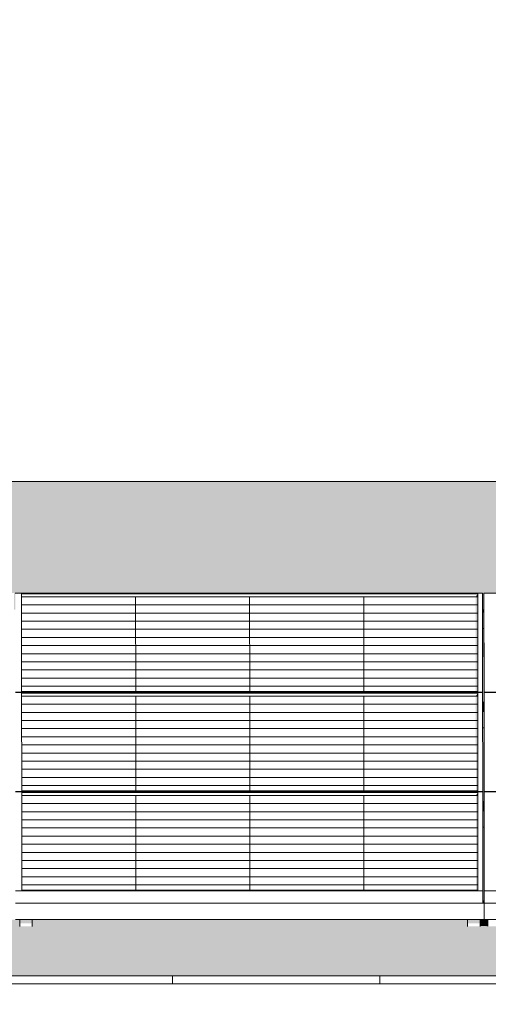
# Model space of a CAD drawing. Header units: metres. Extents: x -111 to -1, y -8 to 26.
# Tile 29 of 256: x -51.99 to -50.86, y 5.95 to 8.33. Entities that reach past the tile are written whole.
import ezdxf

# ---------------------------------------------------------------- set-up
doc = ezdxf.new("R2010")
doc.units = ezdxf.units.M
doc.header["$MEASUREMENT"] = 0
for name, color, linetype in [('30 Dachaufbau', 7, 'Continuous'), ('70 PV-Anlage', 7, 'Continuous'), ('94 Genehmigungsplanung Bemaßung', 7, 'Continuous')]:
    doc.layers.add(name, color=color, linetype=linetype)
doc.styles.add('ERSTELLTER_STIL_2', font='arial.ttf')
doc.dimstyles.new('ERSTELLTER_STIL__1', dxfattribs={"dimtxt": 0.25, "dimasz": 0.19, "dimexe": 0.18, "dimexo": 0.1, "dimgap": 0, "dimtad": 1, "dimtih": 1, "dimtoh": 1, "dimzin": 0, "dimdsep": 46, "dimtxsty": 'ERSTELLTER_STIL_2', "dimblk": 'ARROWHEAD_6', "dimblk1": 'ARROWHEAD_6', "dimblk2": 'ARROWHEAD_6', "dimcen": 0.09, "dimclrd": 7, "dimclre": 7, "dimclrt": 7, "dimazin": 0, "dimtfac": 1, "dimtdec": 4, "dimtmove": 0, "dimatfit": 3, "dimfxl": 1, "dimtolj": 1, "dimtzin": 0, "dimarcsym": 0})

# ---------------------------------------------------------------- blocks, each defined once
blk = doc.blocks.new('*X3', base_point=(-27236.1321, 0))
at = {"layer": '30 Dachaufbau', "color": 7, "linetype": 'Continuous', "lineweight": 13}
for p, q in [((-51.6225, 6.0035), (-51.6225, 6.0233)), ((-51.6225, 6.0035), (-51.6225, 6.0233)), ((-51.1225, 6.0035), (-51.1225, 6.0233)), ((-51.1225, 6.0035), (-51.1225, 6.0233))]:
    blk.add_line(p, q, dxfattribs=at)
blk = doc.blocks.new('*X19', base_point=(-27236.1321, 0))
at = {"layer": '30 Dachaufbau', "linetype": 'Continuous', "lineweight": 0, "true_color": 0x000000}
blk.add_hatch(color=18, dxfattribs=at).paths.add_polyline_path([(-50.8715, 6.8599), (-50.875, 6.8599), (-50.8749, 6.6824), (-50.8714, 6.6824)])
blk = doc.blocks.new('*X20', base_point=(-27236.1321, 0))
at = {"layer": '30 Dachaufbau', "linetype": 'Continuous', "lineweight": 0, "true_color": 0x000000}
blk.add_hatch(color=18, dxfattribs=at).paths.add_polyline_path([(-50.8714, 6.6205), (-50.8749, 6.6205), (-50.8747, 6.443), (-50.8713, 6.443)])
blk = doc.blocks.new('*X21', base_point=(-27236.1321, 0))
at = {"layer": '30 Dachaufbau', "linetype": 'Continuous', "lineweight": 0, "true_color": 0x000000}
blk.add_hatch(color=18, dxfattribs=at).paths.add_polyline_path([(-50.8747, 6.3811), (-50.8746, 6.2278), (-50.8746, 6.2036), (-50.8711, 6.2036), (-50.8712, 6.3811)])
blk = doc.blocks.new('*X106', base_point=(-27236.1321, 0))
at = {"layer": '30 Dachaufbau', "linetype": 'Continuous', "lineweight": 0, "true_color": 0x000000}
h = blk.add_hatch(color=18, dxfattribs=at)
h.paths.add_polyline_path([(-58.6225, 7.2143), (-58.6225, 6.0233), (-16.8411, 6.0233), (-16.8411, 7.2143), (-22.8511, 7.2143), (-22.8511, 7.0042), (-37.6511, 7.0042), (-37.6511, 7.2143)])
h.paths.add_polyline_path([(-57.6516, 6.9157), (-57.6516, 6.9454), (-56.5251, 6.9454), (-56.525, 6.9051), (-56.5216, 6.9051), (-56.5216, 6.9157), (-56.5216, 6.9454), (-55.3951, 6.9454), (-55.395, 6.9051), (-55.3916, 6.9051), (-55.3916, 6.9157), (-55.3916, 6.9454), (-54.2651, 6.9454), (-54.265, 6.9051), (-54.2616, 6.9051), (-54.2616, 6.9157), (-54.2616, 6.9454), (-53.1351, 6.9454), (-53.135, 6.9051), (-53.1316, 6.9051), (-53.1316, 6.9157), (-53.1316, 6.9454), (-52.0051, 6.9454), (-52.005, 6.9051), (-52.0016, 6.9051), (-52.0016, 6.9157), (-52.0016, 6.9454), (-50.8751, 6.9454), (-50.875, 6.9051), (-50.8716, 6.9051), (-50.8716, 6.9157), (-50.8716, 6.9454), (-49.7451, 6.9454), (-49.745, 6.9051), (-49.7416, 6.9051), (-49.7416, 6.9157), (-49.7416, 6.9454), (-48.6151, 6.9454), (-48.615, 6.9051), (-48.6116, 6.9051), (-48.6116, 6.9157), (-48.6116, 6.9454), (-47.4851, 6.9454), (-47.485, 6.9051), (-47.4816, 6.9051), (-47.4816, 6.9157), (-47.4816, 6.9454), (-46.3551, 6.9454), (-46.355, 6.9051), (-46.3516, 6.9051), (-46.3516, 6.9157), (-46.3516, 6.9454), (-45.2251, 6.9454), (-45.225, 6.9051), (-45.2216, 6.9051), (-45.2216, 6.9157), (-45.2216, 6.9454), (-44.0951, 6.9454), (-44.095, 6.9051), (-44.0916, 6.9051), (-44.0916, 6.9157), (-44.0916, 6.9454), (-42.9651, 6.9454), (-42.965, 6.9051), (-42.9616, 6.9051), (-42.9616, 6.9157), (-42.9616, 6.9454), (-41.8351, 6.9454), (-41.835, 6.9051), (-41.8316, 6.9051), (-41.8316, 6.9157), (-41.8316, 6.9454), (-40.7051, 6.9454), (-40.705, 6.9051), (-40.7016, 6.9051), (-40.7016, 6.9157), (-40.7016, 6.9454), (-39.5751, 6.9454), (-39.575, 6.9051), (-39.5716, 6.9051), (-39.5716, 6.9157), (-39.5716, 6.9454), (-38.4451, 6.9454), (-38.445, 6.9051), (-38.4416, 6.9051), (-38.4416, 6.9157), (-38.4416, 6.9454), (-37.3151, 6.9454), (-37.315, 6.9051), (-37.3116, 6.9051), (-37.3116, 6.9157), (-37.3116, 6.9454), (-36.1851, 6.9454), (-36.185, 6.9051), (-36.1816, 6.9051), (-36.1816, 6.9157), (-36.1816, 6.9454), (-35.0551, 6.9454), (-35.055, 6.9051), (-35.0516, 6.9051), (-35.0516, 6.9157), (-35.0516, 6.9454), (-33.9251, 6.9454), (-33.925, 6.9051), (-33.9216, 6.9051), (-33.9216, 6.9157), (-33.9216, 6.9454), (-32.7951, 6.9454), (-32.795, 6.9051), (-32.7916, 6.9051), (-32.7916, 6.9157), (-32.7916, 6.9454), (-31.6651, 6.9454), (-31.665, 6.9051), (-31.6616, 6.9051), (-31.6616, 6.9157), (-31.6616, 6.9454), (-30.5351, 6.9454), (-30.535, 6.9051), (-30.5316, 6.9051), (-30.5316, 6.9157), (-30.5316, 6.9454), (-29.4051, 6.9454), (-29.405, 6.9051), (-29.4016, 6.9051), (-29.4016, 6.9157), (-29.4016, 6.9454), (-28.2751, 6.9454), (-28.275, 6.9051), (-28.2716, 6.9051), (-28.2716, 6.9157), (-28.2716, 6.9454), (-27.1451, 6.9454), (-27.145, 6.9051), (-27.1416, 6.9051), (-27.1416, 6.9157), (-27.1416, 6.9454), (-26.0151, 6.9454), (-26.015, 6.9051), (-26.0116, 6.9051), (-26.0116, 6.9157), (-26.0116, 6.9454), (-24.8851, 6.9454), (-24.885, 6.9051), (-24.8816, 6.9051), (-24.8816, 6.9157), (-24.8816, 6.9454), (-23.7551, 6.9454), (-23.755, 6.9051), (-23.7516, 6.9051), (-23.7516, 6.9157), (-23.7516, 6.9454), (-22.6251, 6.9454), (-22.625, 6.9051), (-22.6216, 6.9051), (-22.6216, 6.9157), (-22.6216, 6.9454), (-21.4951, 6.9454), (-21.495, 6.9051), (-21.4916, 6.9051), (-21.4916, 6.9157), (-21.4916, 6.9454), (-20.3651, 6.9454), (-20.365, 6.9051), (-20.3616, 6.9051), (-20.3616, 6.9157), (-20.3616, 6.9454), (-19.2351, 6.9454), (-19.235, 6.9051), (-19.2316, 6.9051), (-19.2316, 6.9157), (-19.2316, 6.9454), (-18.1051, 6.9454), (-18.105, 6.9051), (-18.1016, 6.9051), (-18.1016, 6.8995), (-18.1016, 6.8599), (-18.105, 6.8599), (-18.1049, 6.6824), (-18.1014, 6.6824), (-18.1014, 6.6768), (-18.1014, 6.6657), (-18.1014, 6.6601), (-18.1014, 6.6205), (-18.1049, 6.6205), (-18.1047, 6.443), (-18.1013, 6.443), (-18.1012, 6.4374), (-18.1012, 6.4263), (-18.1012, 6.4207), (-18.1012, 6.3811), (-18.1047, 6.3811), (-18.1046, 6.2278), (-18.1046, 6.2036), (-18.1011, 6.2036), (-18.1011, 6.1981), (-18.1011, 6.1584), (-18.1111, 6.1584), (-18.1111, 6.1427), (-18.1411, 6.1427), (-18.1411, 6.1434), (-18.1411, 6.1469), (-18.1411, 6.1584), (-19.1911, 6.1584), (-19.1911, 6.1427), (-19.2211, 6.1427), (-19.2211, 6.1434), (-19.2211, 6.1469), (-19.2211, 6.1584), (-19.2411, 6.1584), (-19.2411, 6.1427), (-19.2711, 6.1427), (-19.2711, 6.1434), (-19.2711, 6.1469), (-19.2711, 6.1584), (-20.3211, 6.1584), (-20.3211, 6.1427), (-20.3511, 6.1427), (-20.3511, 6.1434), (-20.3511, 6.1469), (-20.3511, 6.1584), (-20.3711, 6.1584), (-20.3711, 6.1427), (-20.4011, 6.1427), (-20.4011, 6.1434), (-20.4011, 6.1469), (-20.4011, 6.1584), (-21.4511, 6.1584), (-21.4511, 6.1427), (-21.4811, 6.1427), (-21.4811, 6.1434), (-21.4811, 6.1468), (-21.4811, 6.1584), (-21.5011, 6.1584), (-21.5011, 6.1427), (-21.5311, 6.1427), (-21.5311, 6.1434), (-21.5311, 6.1469), (-21.5311, 6.1584), (-22.5811, 6.1584), (-22.5811, 6.1427), (-22.6111, 6.1427), (-22.6111, 6.1434), (-22.6111, 6.1468), (-22.6111, 6.1584), (-22.6311, 6.1584), (-22.6311, 6.1427), (-22.6611, 6.1427), (-22.6611, 6.1434), (-22.6611, 6.1469), (-22.6611, 6.1584), (-23.7111, 6.1584), (-23.7111, 6.1427), (-23.7411, 6.1427), (-23.7411, 6.1434), (-23.7411, 6.1468), (-23.7411, 6.1584), (-23.7611, 6.1584), (-23.7611, 6.1427), (-23.7911, 6.1427), (-23.7911, 6.1434), (-23.7911, 6.1468), (-23.7911, 6.1584), (-24.8411, 6.1584), (-24.8411, 6.1426), (-24.8711, 6.1426), (-24.8711, 6.1434), (-24.8711, 6.1468), (-24.8711, 6.1584), (-24.8911, 6.1584), (-24.8911, 6.1426), (-24.9211, 6.1426), (-24.9211, 6.1434), (-24.9211, 6.1468), (-24.9211, 6.1584), (-25.9711, 6.1584), (-25.9711, 6.1426), (-26.0011, 6.1426), (-26.0011, 6.1434), (-26.0011, 6.1468), (-26.0011, 6.1584), (-26.0211, 6.1584), (-26.0211, 6.1426), (-26.0511, 6.1426), (-26.0511, 6.1434), (-26.0511, 6.1468), (-26.0511, 6.1584), (-27.1011, 6.1584), (-27.1011, 6.1426), (-27.1311, 6.1426), (-27.1311, 6.1434), (-27.1311, 6.1468), (-27.1311, 6.1584), (-27.1511, 6.1584), (-27.1511, 6.1426), (-27.1811, 6.1426), (-27.1811, 6.1434), (-27.1811, 6.1468), (-27.1811, 6.1584), (-28.2311, 6.1584), (-28.2311, 6.1426), (-28.2611, 6.1426), (-28.2611, 6.1434), (-28.2611, 6.1468), (-28.2611, 6.1584), (-28.2811, 6.1584), (-28.2811, 6.1426), (-28.3111, 6.1426), (-28.3111, 6.1434), (-28.3111, 6.1468), (-28.3111, 6.1584), (-29.3611, 6.1584), (-29.3611, 6.1426), (-29.3911, 6.1426), (-29.3911, 6.1434), (-29.3911, 6.1467), (-29.3911, 6.1584), (-29.4111, 6.1584), (-29.4111, 6.1426), (-29.4411, 6.1426), (-29.4411, 6.1434), (-29.4411, 6.1468), (-29.4411, 6.1584), (-30.4911, 6.1584), (-30.4911, 6.1426), (-30.5211, 6.1426), (-30.5211, 6.1434), (-30.5211, 6.1468), (-30.5211, 6.1584), (-30.5411, 6.1584), (-30.5411, 6.1426), (-30.5711, 6.1426), (-30.5711, 6.1434), (-30.5711, 6.1468), (-30.5711, 6.1584), (-31.6211, 6.1584), (-31.6211, 6.1426), (-31.6511, 6.1426), (-31.6511, 6.1434), (-31.6511, 6.1467), (-31.6511, 6.1584), (-31.6711, 6.1584), (-31.6711, 6.1426), (-31.7011, 6.1426), (-31.7011, 6.1434), (-31.7011, 6.1467), (-31.7011, 6.1584), (-32.7511, 6.1584), (-32.7511, 6.1425), (-32.7811, 6.1425), (-32.7811, 6.1434), (-32.7811, 6.1467), (-32.7811, 6.1584), (-32.8011, 6.1584), (-32.8011, 6.1425), (-32.8311, 6.1425), (-32.8311, 6.1434), (-32.8311, 6.1467), (-32.8311, 6.1584), (-33.8811, 6.1584), (-33.8811, 6.1425), (-33.9111, 6.1425), (-33.9111, 6.1434), (-33.9111, 6.1467), (-33.9111, 6.1584), (-33.9311, 6.1584), (-33.9311, 6.1425), (-33.9611, 6.1425), (-33.9611, 6.1434), (-33.9611, 6.1467), (-33.9611, 6.1584), (-35.0111, 6.1584), (-35.0111, 6.1425), (-35.0411, 6.1425), (-35.0411, 6.1434), (-35.0411, 6.1467), (-35.0411, 6.1584), (-35.0611, 6.1584), (-35.0611, 6.1425), (-35.0911, 6.1425), (-35.0911, 6.1434), (-35.0911, 6.1467), (-35.0911, 6.1584), (-36.1411, 6.1584), (-36.1411, 6.1425), (-36.1711, 6.1425), (-36.1711, 6.1434), (-36.1711, 6.1466), (-36.1711, 6.1584), (-36.1911, 6.1584), (-36.1911, 6.1425), (-36.2211, 6.1425), (-36.2211, 6.1434), (-36.2211, 6.1467), (-36.2211, 6.1584), (-37.2711, 6.1584), (-37.2711, 6.1425), (-37.3011, 6.1425), (-37.3011, 6.1434), (-37.3011, 6.1467), (-37.3011, 6.1584), (-37.3211, 6.1584), (-37.3211, 6.1425), (-37.3511, 6.1425), (-37.3511, 6.1434), (-37.3511, 6.1467), (-37.3511, 6.1584), (-38.4011, 6.1584), (-38.4011, 6.1425), (-38.4311, 6.1425), (-38.4311, 6.1434), (-38.4311, 6.1466), (-38.4311, 6.1584), (-38.4511, 6.1584), (-38.4511, 6.1425), (-38.4811, 6.1425), (-38.4811, 6.1434), (-38.4811, 6.1467), (-38.4811, 6.1584), (-39.5311, 6.1584), (-39.5311, 6.1424), (-39.5611, 6.1424), (-39.5611, 6.1434), (-39.5611, 6.1466), (-39.5611, 6.1584), (-39.5811, 6.1584), (-39.5811, 6.1424), (-39.6111, 6.1424), (-39.6111, 6.1434), (-39.6111, 6.1466), (-39.6111, 6.1584), (-40.6611, 6.1584), (-40.6611, 6.1424), (-40.6911, 6.1424), (-40.6911, 6.1434), (-40.6911, 6.1466), (-40.6911, 6.1584), (-40.7111, 6.1584), (-40.7111, 6.1424), (-40.7411, 6.1424), (-40.7411, 6.1434), (-40.7411, 6.1466), (-40.7411, 6.1584), (-41.7911, 6.1584), (-41.7911, 6.1424), (-41.8211, 6.1424), (-41.8211, 6.1434), (-41.8211, 6.1466), (-41.8211, 6.1584), (-41.8411, 6.1584), (-41.8411, 6.1424), (-41.8711, 6.1424), (-41.8711, 6.1434), (-41.8711, 6.1466), (-41.8711, 6.1584), (-42.9211, 6.1584), (-42.9211, 6.1424), (-42.9511, 6.1424), (-42.9511, 6.1434), (-42.9511, 6.1466), (-42.9511, 6.1584), (-42.9711, 6.1584), (-42.9711, 6.1424), (-43.0011, 6.1424), (-43.0011, 6.1434), (-43.0011, 6.1466), (-43.0011, 6.1584), (-44.0511, 6.1584), (-44.0511, 6.1424), (-44.0811, 6.1424), (-44.0811, 6.1434), (-44.0811, 6.1466), (-44.0811, 6.1584), (-44.1011, 6.1584), (-44.1011, 6.1424), (-44.1311, 6.1424), (-44.1311, 6.1434), (-44.1311, 6.1466), (-44.1311, 6.1584), (-45.1811, 6.1584), (-45.1811, 6.1424), (-45.2111, 6.1424), (-45.2111, 6.1434), (-45.2111, 6.1466), (-45.2111, 6.1584), (-45.2311, 6.1584), (-45.2311, 6.1424), (-45.2611, 6.1424), (-45.2611, 6.1434), (-45.2611, 6.1466), (-45.2611, 6.1584), (-46.3111, 6.1584), (-46.3111, 6.1424), (-46.3411, 6.1424), (-46.3411, 6.1434), (-46.3411, 6.1465), (-46.3411, 6.1584), (-46.3611, 6.1584), (-46.3611, 6.1424), (-46.3911, 6.1424), (-46.3911, 6.1434), (-46.3911, 6.1466), (-46.3911, 6.1584), (-47.4411, 6.1584), (-47.4411, 6.1423), (-47.4711, 6.1423), (-47.4711, 6.1434), (-47.4711, 6.1465), (-47.4711, 6.1584), (-47.4911, 6.1584), (-47.4911, 6.1423), (-47.5211, 6.1423), (-47.5211, 6.1434), (-47.5211, 6.1465), (-47.5211, 6.1584), (-48.5711, 6.1584), (-48.5711, 6.1423), (-48.6011, 6.1423), (-48.6011, 6.1434), (-48.6011, 6.1465), (-48.6011, 6.1584), (-48.6211, 6.1584), (-48.6211, 6.1423), (-48.6511, 6.1423), (-48.6511, 6.1434), (-48.6511, 6.1465), (-48.6511, 6.1584), (-49.7011, 6.1584), (-49.7011, 6.1423), (-49.7311, 6.1423), (-49.7311, 6.1434), (-49.7311, 6.1465), (-49.7311, 6.1584), (-49.7511, 6.1584), (-49.7511, 6.1423), (-49.7811, 6.1423), (-49.7811, 6.1434), (-49.7811, 6.1465), (-49.7811, 6.1584), (-50.8311, 6.1584), (-50.8311, 6.1423), (-50.8611, 6.1423), (-50.8611, 6.1434), (-50.8611, 6.1465), (-50.8611, 6.1584), (-50.8811, 6.1584), (-50.8811, 6.1423), (-50.9111, 6.1423), (-50.9111, 6.1434), (-50.9111, 6.1465), (-50.9111, 6.1584), (-51.9611, 6.1584), (-51.9611, 6.1423), (-51.9911, 6.1423), (-51.9911, 6.1434), (-51.9911, 6.1464), (-51.9911, 6.1584), (-52.0111, 6.1584), (-52.0111, 6.1423), (-52.0411, 6.1423), (-52.0411, 6.1434), (-52.0411, 6.1465), (-52.0411, 6.1584), (-53.0911, 6.1584), (-53.0911, 6.1423), (-53.1211, 6.1423), (-53.1211, 6.1434), (-53.1211, 6.1465), (-53.1211, 6.1584), (-53.1411, 6.1584), (-53.1411, 6.1423), (-53.1711, 6.1423), (-53.1711, 6.1434), (-53.1711, 6.1464), (-53.1711, 6.1584), (-54.2211, 6.1584), (-54.2211, 6.1423), (-54.2511, 6.1423), (-54.2511, 6.1434), (-54.2511, 6.1464), (-54.2511, 6.1584), (-54.2711, 6.1584), (-54.2711, 6.1423), (-54.3011, 6.1423), (-54.3011, 6.1434), (-54.3011, 6.1464), (-54.3011, 6.1584), (-55.3511, 6.1584), (-55.3511, 6.1422), (-55.3811, 6.1422), (-55.3811, 6.1434), (-55.3811, 6.1464), (-55.3811, 6.1584), (-55.4011, 6.1584), (-55.4011, 6.1422), (-55.4311, 6.1422), (-55.4311, 6.1434), (-55.4311, 6.1464), (-55.4311, 6.1584), (-56.4811, 6.1584), (-56.4811, 6.1422), (-56.5111, 6.1422), (-56.5111, 6.1434), (-56.5111, 6.1464), (-56.5111, 6.1584), (-56.5311, 6.1584), (-56.5311, 6.1422), (-56.5611, 6.1422), (-56.5611, 6.1434), (-56.5611, 6.1464), (-56.5611, 6.1584), (-57.6111, 6.1584), (-57.6111, 6.1422), (-57.6411, 6.1422), (-57.6411, 6.1434), (-57.6411, 6.1464), (-57.6411, 6.1584), (-57.6511, 6.1584), (-57.6511, 6.164), (-57.6511, 6.2036), (-57.6512, 6.3811), (-57.6512, 6.3811), (-57.6512, 6.3867), (-57.6512, 6.3978), (-57.6513, 6.4034), (-57.6513, 6.443), (-57.6514, 6.6205), (-57.6514, 6.6205), (-57.6514, 6.6261), (-57.6514, 6.6372), (-57.6514, 6.6428), (-57.6514, 6.6824), (-57.6515, 6.8599), (-57.6516, 6.8599), (-57.6516, 6.8654), (-57.6516, 6.9051)], flags=0)
blk = doc.blocks.new('*D128', base_point=(-27236.1321, 0))
at = {"layer": '94 Genehmigungsplanung Bemaßung', "color": 7, "linetype": 'Continuous', "lineweight": 13}
for p, q in [((-58.1625, 9.3843), (-58.1625, 9.7593)), ((-17.3411, 9.3843), (-17.3411, 9.7593)), ((-58.0625, 9.6718), (-58.2625, 9.4718)), ((-17.2411, 9.6718), (-17.4411, 9.4718)), ((-58.3125, 9.5718), (-58.1625, 9.5718)), ((-58.1625, 9.5718), (-17.3411, 9.5718))]:
    blk.add_line(p, q, dxfattribs=at)
at = {"layer": '94 Genehmigungsplanung Bemaßung', "color": 7, "lineweight": 13, "insert": (-38.1808, 9.6218), "char_height": 0.25, "attachment_point": 7, "style": 'ERSTELLTER_STIL_2'}
blk.add_mtext('\\A1;{\\pql;\\fArial|b0|i0|c0|p0;\\W1.000000;40,82}', dxfattribs=at)
blk = doc.blocks.new('ARROWHEAD_6')
at = {"color": 0, "linetype": 'Continuous', "lineweight": 0}
for p, q in [((-0.5, -0.5), (0.5, 0.5)), ((0, 0), (-1, 0))]:
    blk.add_line(p, q, dxfattribs=at)

msp = doc.modelspace()

# ---------------------------------------------------------------- hatches: boundary and pattern name
at = {"layer": '30 Dachaufbau', "linetype": 'Continuous', "lineweight": 0, "true_color": 0x000000}
for points in [[(-50.8715, 6.8599), (-50.875, 6.8599), (-50.8749, 6.6824), (-50.8714, 6.6824)], [(-50.8714, 6.6205), (-50.8749, 6.6205), (-50.8747, 6.443), (-50.8713, 6.443)], [(-50.8747, 6.3811), (-50.8746, 6.2278), (-50.8746, 6.2036), (-50.8711, 6.2036), (-50.8712, 6.3811)], [(-51.9611, 6.1428), (-50.9158, 6.1428), (-50.9111, 6.1423), (-50.9111, 6.1465), (-50.9111, 6.1584), (-51.9611, 6.1584)], [(-50.8811, 6.1584), (-50.8811, 6.1428), (-50.8658, 6.1428), (-50.8611, 6.1423), (-50.8611, 6.1465), (-50.8611, 6.1584)]]:
    msp.add_hatch(color=18, dxfattribs=at).paths.add_polyline_path(points)
at = {"layer": '70 PV-Anlage', "linetype": 'Continuous', "lineweight": 0, "true_color": 0x000000}
for points in [[(-50.8914, 6.9364), (-50.8866, 6.9364), (-50.8866, 6.9438)], [(-50.8913, 6.7086), (-50.8864, 6.7086), (-50.8866, 6.9254), (-50.8866, 6.9364), (-50.8914, 6.9364)], [(-50.8866, 6.9254), (-50.8864, 6.7086), (-50.8866, 6.9438)], [(-50.8716, 6.9454), (-50.8716, 6.9157), (-50.8716, 6.9051), (-50.8716, 6.9027), (-50.8714, 6.6781), (-50.8714, 6.7065)], [(-50.875, 6.9051), (-50.875, 6.8995), (-50.8716, 6.8995), (-50.8716, 6.9027), (-50.8716, 6.9051)], [(-50.875, 6.8995), (-50.875, 6.8599), (-50.8716, 6.8599), (-50.8716, 6.8623), (-50.8716, 6.8995)], [(-50.8716, 6.8623), (-50.8716, 6.8599), (-50.8716, 6.8995), (-50.8716, 6.9027)], [(-50.8716, 6.8995), (-50.8716, 6.8599), (-50.8715, 6.8599)], [(-50.8913, 6.697), (-50.8864, 6.697), (-50.8864, 6.7044)], [(-50.8913, 6.697), (-50.8911, 6.4692), (-50.8863, 6.4692), (-50.8864, 6.697)], [(-50.8864, 6.7044), (-50.8864, 6.697), (-50.8862, 6.4692)], [(-50.8714, 6.706), (-50.8714, 6.6763), (-50.8712, 6.4374), (-50.8712, 6.4671)], [(-50.8749, 6.6824), (-50.8749, 6.6768), (-50.8714, 6.6768), (-50.8714, 6.6781), (-50.8714, 6.6824)], [(-50.8749, 6.6768), (-50.8749, 6.6657), (-50.8714, 6.6657), (-50.8714, 6.6768)], [(-50.8749, 6.6657), (-50.8749, 6.6601), (-50.8714, 6.6601), (-50.8714, 6.6657)], [(-50.8749, 6.6601), (-50.8749, 6.6205), (-50.8714, 6.6205), (-50.8714, 6.6261), (-50.8714, 6.6601)], [(-50.8714, 6.6261), (-50.8714, 6.6205), (-50.8714, 6.6601), (-50.8714, 6.6657)], [(-50.8714, 6.6601), (-50.8714, 6.6205), (-50.8714, 6.6205)], [(-50.8911, 6.4576), (-50.8862, 6.4576), (-50.8862, 6.4651)], [(-50.891, 6.2298), (-50.8861, 6.2298), (-50.8862, 6.4447), (-50.8862, 6.4576), (-50.8911, 6.4576)], [(-50.8861, 6.2312), (-50.8862, 6.4651), (-50.8862, 6.4447)], [(-50.8712, 6.4667), (-50.8712, 6.4369), (-50.8712, 6.4263), (-50.8712, 6.422), (-50.8711, 6.1981), (-50.8711, 6.2278)], [(-50.8713, 6.443), (-50.8747, 6.443), (-50.8747, 6.4374), (-50.8713, 6.4374)], [(-50.8747, 6.4374), (-50.8747, 6.4263), (-50.8712, 6.4263), (-50.8712, 6.4374)], [(-50.8712, 6.4263), (-50.8747, 6.4263), (-50.8747, 6.4207), (-50.8712, 6.4207), (-50.8712, 6.422)], [(-50.8747, 6.4207), (-50.8747, 6.3811), (-50.8712, 6.3811), (-50.8712, 6.4207)], [(-50.8712, 6.4207), (-50.8712, 6.3811), (-50.8712, 6.3811)], [(-50.8746, 6.1984), (-50.8711, 6.1981), (-50.8711, 6.201), (-50.8711, 6.2036), (-50.8746, 6.2036)], [(-51.9611, 6.1584), (-51.9911, 6.1584), (-51.9911, 6.1495), (-51.9611, 6.1495)], [(-50.9111, 6.1584), (-50.9111, 6.1465), (-50.9111, 6.1434)], [(-50.8811, 6.1584), (-50.9111, 6.1584), (-50.9111, 6.1495), (-50.8811, 6.1495)], [(-50.8611, 6.1584), (-50.8611, 6.1465), (-50.8611, 6.1434)]]:
    msp.add_hatch(color=18, dxfattribs=at).paths.add_polyline_path(points)

# ---------------------------------------------------------------- linework, layer by layer
at = {"layer": '30 Dachaufbau', "color": 7, "linetype": 'Continuous', "lineweight": 13}
for p, q in [((-37.6511, 7.2143), (-58.6225, 7.2143)), ((-58.6225, 6.0233), (-16.8411, 6.0233)), ((-16.8411, 6.0035), (-58.6225, 6.0035))]:
    msp.add_line(p, q, dxfattribs=at)
at = {"layer": '70 PV-Anlage', "color": 7, "linetype": 'Continuous', "lineweight": 13}
for p, q in [((-50.8751, 6.9454), (-52.0016, 6.9454)), ((-51.9864, 6.7086), (-51.9866, 6.9438)), ((-51.9866, 6.9438), (-50.8866, 6.9438)), ((-50.8866, 6.9364), (-51.9866, 6.9364)), ((-51.7116, 6.9364), (-51.7116, 6.9365)), ((-51.7114, 6.7086), (-51.7116, 6.9364)), ((-51.4366, 6.9364), (-51.4366, 6.9365)), ((-51.4364, 6.7086), (-51.4366, 6.9364)), ((-51.1616, 6.9364), (-51.1616, 6.9365)), ((-51.1614, 6.7086), (-51.1616, 6.9364)), ((-50.8866, 6.9438), (-50.8864, 6.7086)), ((-50.8866, 6.9364), (-50.8866, 6.9438)), ((-50.8749, 6.7065), (-50.8751, 6.9454)), ((-49.7451, 6.9454), (-50.8716, 6.9454)), ((-50.8716, 6.9454), (-50.8714, 6.7065)), ((-50.8716, 6.9157), (-50.8716, 6.9454)), ((-51.9866, 6.9169), (-50.8866, 6.9169)), ((-50.8716, 6.9051), (-50.875, 6.9051)), ((-50.8716, 6.9157), (-50.8716, 6.9051)), ((-50.8716, 6.9051), (-50.8716, 6.8995)), ((-51.9865, 6.8973), (-50.8865, 6.8973)), ((-50.875, 6.8995), (-50.8716, 6.8995)), ((-50.8716, 6.8599), (-50.8716, 6.8995)), ((-50.8716, 6.8995), (-50.8714, 6.6824)), ((-51.9865, 6.8777), (-50.8865, 6.8777)), ((-51.9865, 6.8581), (-50.8865, 6.8581)), ((-50.875, 6.8599), (-50.8716, 6.8599)), ((-51.9865, 6.8385), (-50.8865, 6.8385)), ((-51.9865, 6.8189), (-50.8865, 6.8189)), ((-51.9865, 6.7993), (-50.8865, 6.7993)), ((-51.9865, 6.7797), (-50.8865, 6.7797)), ((-51.9864, 6.7601), (-50.8865, 6.7601)), ((-51.9864, 6.7405), (-50.8864, 6.7405)), ((-51.9864, 6.7209), (-50.8864, 6.7209)), ((-52.0014, 6.7065), (-50.8749, 6.7065)), ((-50.8749, 6.706), (-52.0014, 6.706)), ((-50.8864, 6.7086), (-51.9864, 6.7086)), ((-51.9862, 6.4692), (-51.9864, 6.7044)), ((-51.9864, 6.7044), (-50.8864, 6.7044)), ((-50.8864, 6.697), (-51.9864, 6.697)), ((-51.7114, 6.697), (-51.7114, 6.6971)), ((-51.7113, 6.4692), (-51.7114, 6.697)), ((-51.4364, 6.697), (-51.4364, 6.6971)), ((-51.4363, 6.4692), (-51.4364, 6.697)), ((-51.1614, 6.697), (-51.1614, 6.6971)), ((-51.1613, 6.4692), (-51.1614, 6.697)), ((-50.8864, 6.7044), (-50.8862, 6.4692)), ((-50.8864, 6.697), (-50.8864, 6.7044)), ((-50.8749, 6.706), (-50.8749, 6.7065)), ((-50.8747, 6.4671), (-50.8749, 6.706)), ((-50.8714, 6.7065), (-49.7449, 6.7065)), ((-50.8714, 6.706), (-50.8714, 6.7065)), ((-49.7449, 6.706), (-50.8714, 6.706)), ((-50.8714, 6.706), (-50.8712, 6.4671)), ((-50.8714, 6.6763), (-50.8714, 6.706)), ((-51.9864, 6.6775), (-50.8864, 6.6775)), ((-50.8714, 6.6824), (-50.8749, 6.6824)), ((-50.8749, 6.6768), (-50.8714, 6.6768)), ((-50.8714, 6.6768), (-50.8714, 6.6824)), ((-50.8714, 6.6763), (-50.8714, 6.6657)), ((-51.9864, 6.6579), (-50.8864, 6.6579)), ((-50.8714, 6.6657), (-50.8749, 6.6657)), ((-50.8749, 6.6601), (-50.8714, 6.6601)), ((-50.8714, 6.6657), (-50.8714, 6.6601)), ((-50.8714, 6.6205), (-50.8714, 6.6601)), ((-50.8714, 6.6601), (-50.8713, 6.443)), ((-51.9864, 6.6383), (-50.8864, 6.6383)), ((-50.8749, 6.6205), (-50.8714, 6.6205)), ((-51.9864, 6.6187), (-50.8864, 6.6187)), ((-51.9863, 6.5991), (-50.8863, 6.5991)), ((-51.9863, 6.5795), (-50.8863, 6.5795)), ((-51.9863, 6.5599), (-50.8863, 6.5599)), ((-51.9863, 6.5403), (-50.8863, 6.5403)), ((-51.9863, 6.5207), (-50.8863, 6.5207)), ((-51.9863, 6.5011), (-50.8863, 6.5011)), ((-51.9863, 6.4815), (-50.8863, 6.4815)), ((-52.0012, 6.4671), (-50.8747, 6.4671)), ((-50.8747, 6.4667), (-52.0012, 6.4667)), ((-50.8862, 6.4692), (-51.9862, 6.4692)), ((-51.9861, 6.2298), (-51.9862, 6.4651)), ((-51.9862, 6.4651), (-50.8862, 6.4651)), ((-50.8862, 6.4576), (-51.9862, 6.4576)), ((-51.7112, 6.4576), (-51.7112, 6.4577)), ((-51.7111, 6.2298), (-51.7112, 6.4576)), ((-51.4362, 6.4576), (-51.4362, 6.4577)), ((-51.4361, 6.2298), (-51.4362, 6.4576)), ((-51.1612, 6.4576), (-51.1612, 6.4577)), ((-51.1611, 6.2298), (-51.1612, 6.4576)), ((-50.8862, 6.4651), (-50.8861, 6.2298)), ((-50.8862, 6.4576), (-50.8862, 6.4651)), ((-50.8747, 6.4667), (-50.8747, 6.4671)), ((-50.8746, 6.2278), (-50.8747, 6.4667)), ((-50.8712, 6.4671), (-49.7447, 6.4671)), ((-50.8712, 6.4667), (-50.8712, 6.4671)), ((-49.7447, 6.4667), (-50.8712, 6.4667)), ((-50.8712, 6.4667), (-50.8711, 6.2278)), ((-50.8712, 6.4369), (-50.8712, 6.4667)), ((-51.9862, 6.4381), (-50.8862, 6.4381)), ((-50.8713, 6.443), (-50.8747, 6.443)), ((-50.8747, 6.4374), (-50.8712, 6.4374)), ((-50.8712, 6.4374), (-50.8713, 6.443)), ((-50.8712, 6.4369), (-50.8712, 6.4263)), ((-51.9862, 6.4185), (-50.8862, 6.4185)), ((-50.8712, 6.4263), (-50.8747, 6.4263)), ((-50.8747, 6.4207), (-50.8712, 6.4207)), ((-50.8712, 6.4263), (-50.8712, 6.4207)), ((-50.8712, 6.3811), (-50.8712, 6.4207)), ((-50.8712, 6.4207), (-50.8711, 6.2036)), ((-51.9862, 6.3989), (-50.8862, 6.3989)), ((-51.9862, 6.3793), (-50.8862, 6.3793)), ((-51.9862, 6.3597), (-50.8862, 6.3597)), ((-50.8747, 6.3811), (-50.8712, 6.3811)), ((-51.9862, 6.3401), (-50.8862, 6.3401)), ((-51.9861, 6.3205), (-50.8862, 6.3205)), ((-51.9861, 6.3009), (-50.8861, 6.3009)), ((-51.9861, 6.2813), (-50.8861, 6.2813)), ((-51.9861, 6.2617), (-50.8861, 6.2617)), ((-51.9861, 6.2421), (-50.8861, 6.2421)), ((-52.0011, 6.2278), (-50.8746, 6.2278)), ((-50.8861, 6.2298), (-51.9861, 6.2298)), ((-50.8746, 6.1981), (-50.8746, 6.2278)), ((-50.8711, 6.2278), (-49.7446, 6.2278)), ((-50.8711, 6.2036), (-50.8711, 6.2278)), ((-52.0011, 6.1981), (-50.8711, 6.1981)), ((-50.8711, 6.2036), (-50.8746, 6.2036)), ((-50.8711, 6.1981), (-50.8711, 6.2036)), ((-50.8711, 6.1584), (-50.8711, 6.1981)), ((-50.8711, 6.1981), (-49.7411, 6.1981)), ((-52.0011, 6.1584), (-50.8711, 6.1584)), ((-51.9911, 6.1584), (-51.9911, 6.1423)), ((-51.9611, 6.1584), (-51.9611, 6.1423)), ((-50.9111, 6.1584), (-50.9111, 6.1423)), ((-50.8811, 6.1584), (-50.8811, 6.1423)), ((-50.8711, 6.1584), (-49.7411, 6.1584))]:
    msp.add_line(p, q, dxfattribs=at)

# ---------------------------------------------------------------- block references
at = {"layer": '30 Dachaufbau', "lineweight": 0}
for name in ['*X106', '*X19', '*X20', '*X21', '*X3']:
    msp.add_blockref(name, (-27236.1321, 0), dxfattribs=at)

# ---------------------------------------------------------------- dimensions: what is measured, and where the dimension line sits
at = {"layer": '94 Genehmigungsplanung Bemaßung', "color": 7, "linetype": 'Continuous', "lineweight": 13}
dim = msp.add_linear_dim(base=(-17.3411, 9.5718), p1=(-58.1625, 3.35), p2=(-17.3411, -0.4), dimstyle='ERSTELLTER_STIL__1', dxfattribs=at)
dim.commit()
dim.dimension.update_dxf_attribs({"geometry": '*D128', "text_midpoint": (-37.762, 9.7468), "dimtype": 160})

doc.saveas('drawing.dxf')
